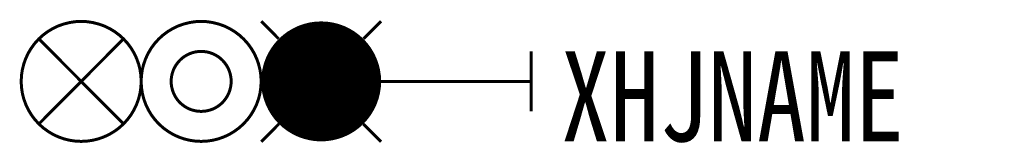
# Model space of a CAD drawing. Header units: inches. Extents: x -17.1 to 15.8, y 3.9 to 8.1.
import ezdxf

# ---------------------------------------------------------------- set-up
doc = ezdxf.new("R2010")
doc.units = ezdxf.units.IN
doc.header["$MEASUREMENT"] = 0
doc.styles.add('HZ', font='SimSun.ttf', dxfattribs={"width": 0.8})

msp = doc.modelspace()

# ---------------------------------------------------------------- linework, layer by layer
at = {"const_width": 0.1}
for points in [[(-17, 6, 1), (-13, 6, 1)], [(-13, 6, 1), (-9, 6, 1)], [(-12, 6, 1), (-10, 6, 1)]]:
    msp.add_lwpolyline(points, format="xyb", close=True, dxfattribs=at)
at = {"color": 1, "const_width": 0.1}
for points in [[(-9, 8.007), (-8.416, 7.42)], [(-5, 8.007), (-5.584, 7.42)], [(-8.409, 4.58), (-9, 3.986)], [(-5.591, 4.58), (-5, 3.986)]]:
    msp.add_lwpolyline(points, dxfattribs=at)
at = {"color": 1, "const_width": 2}
msp.add_lwpolyline([(-8, 6, 1), (-6, 6, 1)], format="xyb", close=True, dxfattribs=at)
at = {"const_width": 0.1}
for points in [[(-16.414, 7.421), (-13.59, 4.582)], [(-13.586, 7.421), (-16.41, 4.582)], [(0, 7), (0, 5)], [(0, 6), (-5, 6)]]:
    msp.add_lwpolyline(points, dxfattribs=at)

# ---------------------------------------------------------------- texts
at = {"style": 'HZ', "width": 0.8}
msp.add_attdef('XHJNAME', (1, 4), 'S2', height=3, dxfattribs=at)

doc.saveas('drawing.dxf')
